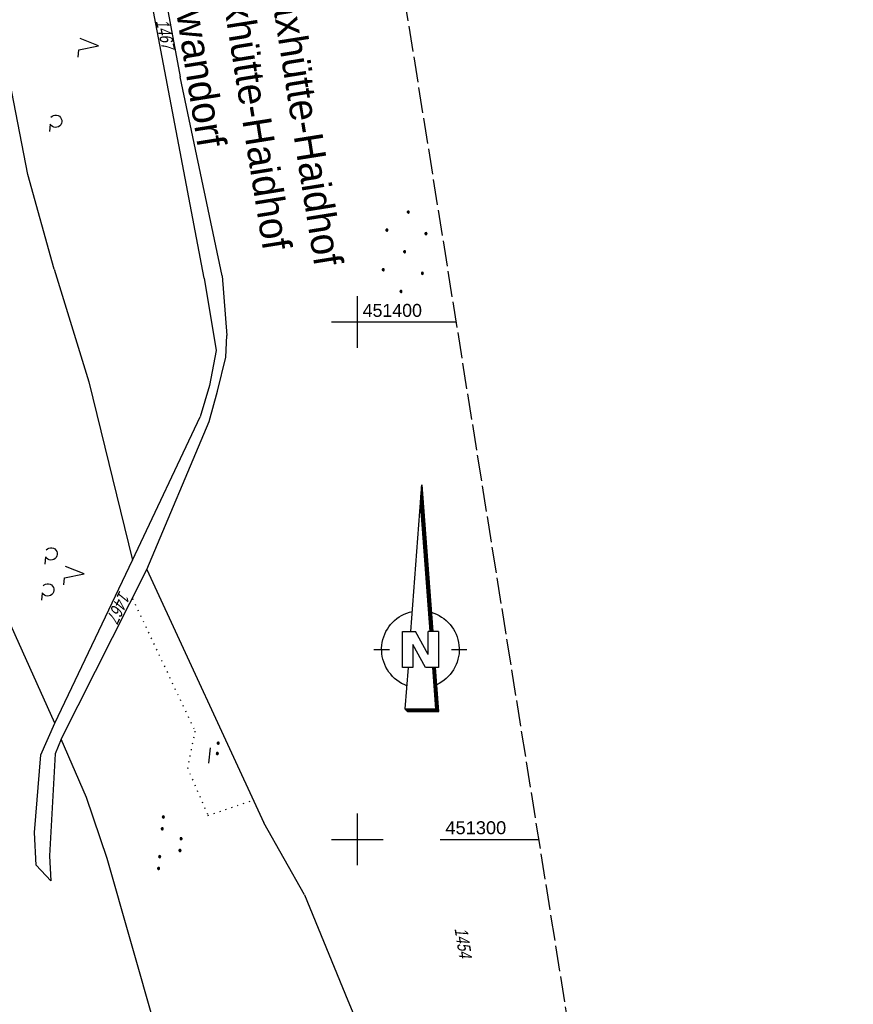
# Model space of a CAD drawing. Extents: x 508367 to 508796, y 450874 to 451833.
# Tile 19 of 37: x 508635 to 508796, y 451268 to 451458. Entities that reach past the tile are written whole.
import ezdxf

# ---------------------------------------------------------------- set-up
doc = ezdxf.new("R2010")
doc.units = 0
doc.header["$LTSCALE"] = 10
doc.header["$MEASUREMENT"] = 0
for name, pattern in [('LT00', [0]), ('LT14', [0.6, 0.5, -0.1]), ('PUNKTX2_STR', [0.6, 0.1, -0.5])]:
    doc.linetypes.add(name, pattern=pattern)
doc.layers.get('0').update_dxf_attribs({"linetype": 'LT00'})
doc.layers.add('-BLATT_121-RAND', color=7, linetype='LT14', plot=False)
for name, color, linetype in [('1401', 7, 'Continuous'), ('DFK_FLUR_NR', 250, 'LT00'), ('DFK_KATASTER', 250, 'LT00'), ('DFK_NUTZUNG', 250, 'LT00'), ('DFK_NUTZUNGSGRENZE', 70, 'PUNKTX2_STR'), ('GRENZNAME_B', 250, 'Continuous'), ('V121_RASTER', 250, 'LT00')]:
    doc.layers.add(name, color=color, linetype=linetype)
doc.styles.get("Standard").update_dxf_attribs({"font": 'ARIAL.TTF'})
doc.styles.add('UNIR-H', font='unir_h.shx', dxfattribs={"width": 0.8})

# ---------------------------------------------------------------- blocks, each defined once
blk = doc.blocks.new('SYMB7271')
at = {"color": 0, "linetype": 'ByBlock'}
for p, q in [((-0.215, 0.087919), (-0.215, 0.062081)), ((-0.21, 0.057895), (-0.21, 0.092105)), ((-0.205, 0.094164), (-0.205, 0.055836)), ((-0.2, 0.055204), (-0.2, 0.094796)), ((-0.195, 0.094164), (-0.195, 0.055836)), ((-0.19, 0.057895), (-0.19, 0.092105)), ((-0.185, 0.087919), (-0.185, 0.062081)), ((-0.18, 0.074874), (-0.18, 0.075146)), ((-0.015, 0.087919), (-0.015, 0.062081)), ((-0.01, 0.057895), (-0.01, 0.092105)), ((-0.005, 0.094164), (-0.005, 0.055836)), ((0, 0.055204), (0, 0.094796)), ((0.005, 0.094164), (0.005, 0.055836)), ((0.01, 0.057895), (0.01, 0.092105)), ((0.015, 0.087919), (0.015, 0.062081)), ((0.02, 0.074874), (0.02, 0.075146)), ((-0.1, -0.075), (0.2, -0.075))]:
    blk.add_line(p, q, dxfattribs=at)
for points in [[(-0.18, 0.075), (-0.181981, 0.083678), (-0.18753, 0.090637), (-0.19555, 0.094499), (-0.20445, 0.094499), (-0.21247, 0.090637), (-0.218019, 0.083678), (-0.22, 0.075), (-0.218019, 0.066322), (-0.21247, 0.059363), (-0.20445, 0.055501), (-0.19555, 0.055501), (-0.18753, 0.059363), (-0.181981, 0.066322), (-0.18, 0.075)], [(0.00445, 0.094499), (-0.00445, 0.094499), (-0.01247, 0.090637), (-0.018019, 0.083678), (-0.02, 0.075), (-0.018019, 0.066322), (-0.01247, 0.059363), (-0.00445, 0.055501)], [(-0.00445, 0.055501), (0.00445, 0.055501), (0.01247, 0.059363), (0.018019, 0.066322), (0.02, 0.075)], [(0.02, 0.075), (0.018019, 0.083678), (0.01247, 0.090637), (0.00445, 0.094499)]]:
    blk.add_lwpolyline(points, dxfattribs=at)
blk = doc.blocks.new('SYMB7212')
at = {"color": 0, "linetype": 'ByBlock'}
blk.add_line((0.07, -0.1), (0.21, -0.1), dxfattribs=at)
for points in [[(-0.119836, 0.00627), (-0.114449, 0.036077), (-0.101769, 0.063585), (-0.082606, 0.087042), (-0.05818, 0.104953), (-0.030047, 0.116177), (0, 0.12)], [(-0.068816, -0.098308), (-0.091239, -0.077945), (-0.107849, -0.052617), (-0.117589, -0.023936), (-0.119836, 0.00627)], [(0, 0.12), (0.030047, 0.116177), (0.05818, 0.104953), (0.082606, 0.087041), (0.101769, 0.063585), (0.114449, 0.036077), (0.119836, 0.00627)], [(0.119836, 0.00627), (0.117589, -0.023936), (0.107849, -0.052617), (0.091239, -0.077945), (0.068816, -0.098308)]]:
    blk.add_lwpolyline(points, dxfattribs=at)
blk = doc.blocks.new('SYMB7222')
at = {"color": 0, "linetype": 'ByBlock'}
blk.add_line((0, 0.185), (-0.11, -0.185), dxfattribs=at)
blk.add_lwpolyline([(0.25, -0.185), (0.11, -0.185), (0, 0.185)], dxfattribs=at)
blk = doc.blocks.new('SYMB7201')
at = {"color": 0, "linetype": 'ByBlock'}
for p, q in [((0, 0.385), (-0.11, 0.015)), ((-0.255, -0.385), (-0.115, -0.385)), ((0.445, -0.385), (0.585, -0.385))]:
    blk.add_line(p, q, dxfattribs=at)
for points in [[(0.25, 0.015), (0.11, 0.015), (0, 0.385)], [(-0.393816, -0.383308), (-0.416239, -0.362945), (-0.432849, -0.337617), (-0.442589, -0.308936), (-0.444836, -0.27873), (-0.439449, -0.248923), (-0.426769, -0.221415), (-0.407606, -0.197958), (-0.38318, -0.180047), (-0.355047, -0.168823), (-0.325, -0.165), (-0.294953, -0.168823), (-0.26682, -0.180047), (-0.242394, -0.197959), (-0.223231, -0.221415), (-0.210551, -0.248923), (-0.205164, -0.27873), (-0.207411, -0.308936), (-0.21715, -0.337617), (-0.233761, -0.362945), (-0.256184, -0.383308)], [(0.306185, -0.383308), (0.283761, -0.362945), (0.267151, -0.337617), (0.257411, -0.308936), (0.255164, -0.27873), (0.260552, -0.248923), (0.273231, -0.221415), (0.292394, -0.197958), (0.31682, -0.180047), (0.344953, -0.168823), (0.375, -0.165), (0.405047, -0.168823), (0.43318, -0.180047), (0.457606, -0.197959), (0.476769, -0.221415), (0.489449, -0.248923), (0.494836, -0.27873), (0.492589, -0.308936), (0.48285, -0.337617), (0.466239, -0.362945), (0.443816, -0.383308)]]:
    blk.add_lwpolyline(points, dxfattribs=at)
blk = doc.blocks.new('Ackerland7')
at = {"layer": 'DFK_NUTZUNG', "color": 0, "linetype": 'ByBlock'}
for p, q in [((-4, 3.93), (-4, 3.67)), ((-3.95, 3.63), (-3.95, 3.97)), ((-3.9, 3.99), (-3.9, 3.61)), ((-3.85, 3.6), (-3.85, 4)), ((-3.8, 3.99), (-3.8, 3.61)), ((-3.75, 3.63), (-3.75, 3.97)), ((-3.7, 3.93), (-3.7, 3.67)), ((3.7, 3.93), (3.7, 3.67)), ((3.75, 3.63), (3.75, 3.97)), ((3.8, 3.99), (3.8, 3.61)), ((3.85, 3.6), (3.85, 4)), ((3.9, 3.99), (3.9, 3.61)), ((3.95, 3.63), (3.95, 3.97)), ((4, 3.93), (4, 3.67)), ((-3.65, 3.8), (-3.65, 3.8)), ((4.05, 3.8), (4.05, 3.8)), ((-7.85, 0.13), (-7.85, -0.13)), ((-7.8, -0.17), (-7.8, 0.17)), ((-7.75, 0.19), (-7.75, -0.19)), ((-7.7, -0.2), (-7.7, 0.2)), ((-7.65, 0.19), (-7.65, -0.19)), ((-7.6, -0.17), (-7.6, 0.17)), ((-7.55, 0.13), (-7.55, -0.13)), ((-7.5, 0), (-7.5, 0)), ((-0.15, 0.13), (-0.15, -0.13)), ((-0.1, -0.17), (-0.1, 0.17)), ((-0.05, 0.19), (-0.05, -0.19)), ((0, -0.2), (0, 0.2)), ((0.05, 0.19), (0.05, -0.19)), ((0.1, -0.17), (0.1, 0.17)), ((0.15, 0.13), (0.15, -0.13)), ((0.2, 0), (0.2, 0)), ((7.55, 0.13), (7.55, -0.13)), ((7.6, -0.17), (7.6, 0.17)), ((7.65, 0.19), (7.65, -0.19)), ((7.7, -0.2), (7.7, 0.2)), ((7.75, 0.19), (7.75, -0.19)), ((7.8, -0.17), (7.8, 0.17)), ((7.85, 0.13), (7.85, -0.13)), ((7.9, 0), (7.9, 0)), ((-4, -3.67), (-4, -3.93)), ((-3.95, -3.97), (-3.95, -3.63)), ((-3.9, -3.61), (-3.9, -3.99)), ((-3.85, -4), (-3.85, -3.6)), ((-3.8, -3.61), (-3.8, -3.99)), ((-3.75, -3.97), (-3.75, -3.63)), ((-3.7, -3.67), (-3.7, -3.93)), ((-3.65, -3.8), (-3.65, -3.8)), ((3.7, -3.67), (3.7, -3.93)), ((3.75, -3.97), (3.75, -3.63)), ((3.8, -3.61), (3.8, -3.99)), ((3.85, -4), (3.85, -3.6)), ((3.9, -3.61), (3.9, -3.99)), ((3.95, -3.97), (3.95, -3.63)), ((4, -3.67), (4, -3.93)), ((4.05, -3.8), (4.05, -3.8))]:
    blk.add_line(p, q, dxfattribs=at)
for points in [[(-3.65, 3.8), (-3.67, 3.89), (-3.73, 3.96), (-3.81, 3.99), (-3.89, 3.99), (-3.97, 3.96), (-4.03, 3.89), (-4.05, 3.8), (-4.03, 3.71), (-3.97, 3.64), (-3.89, 3.6), (-3.81, 3.6), (-3.73, 3.64), (-3.67, 3.71), (-3.65, 3.8)], [(4.05, 3.8), (4.03, 3.89), (3.97, 3.96), (3.89, 3.99), (3.81, 3.99), (3.73, 3.96), (3.67, 3.89), (3.65, 3.8), (3.67, 3.71), (3.73, 3.64), (3.81, 3.61), (3.89, 3.61), (3.97, 3.64), (4.03, 3.71), (4.05, 3.8)], [(-7.5, 0), (-7.52, 0.09), (-7.58, 0.16), (-7.66, 0.19), (-7.74, 0.19), (-7.82, 0.16), (-7.88, 0.09), (-7.9, 0)], [(0.2, 0), (0.18, 0.09), (0.12, 0.16), (0.04, 0.19), (-0.04, 0.19), (-0.12, 0.16), (-0.18, 0.09), (-0.2, 0)], [(-0.2, 0), (-0.18, -0.09), (-0.12, -0.16), (-0.04, -0.19), (0.04, -0.19), (0.12, -0.16), (0.18, -0.09), (0.2, 0)], [(7.9, 0), (7.88, 0.09), (7.82, 0.16), (7.74, 0.19), (7.66, 0.19), (7.58, 0.16), (7.52, 0.09), (7.5, 0)], [(7.5, 0), (7.52, -0.09), (7.58, -0.16), (7.66, -0.19), (7.74, -0.19), (7.82, -0.16), (7.88, -0.09), (7.9, 0)], [(-7.9, 0), (-7.88, -0.09), (-7.82, -0.16), (-7.74, -0.19), (-7.66, -0.19), (-7.58, -0.16), (-7.52, -0.09), (-7.5, 0)], [(-3.65, -3.8), (-3.67, -3.71), (-3.73, -3.64), (-3.81, -3.61), (-3.89, -3.61), (-3.97, -3.64), (-4.03, -3.71), (-4.05, -3.8), (-4.03, -3.89), (-3.97, -3.96), (-3.89, -3.99), (-3.81, -3.99), (-3.73, -3.96), (-3.67, -3.89), (-3.65, -3.8)], [(4.05, -3.8), (4.03, -3.71), (3.97, -3.64), (3.89, -3.61), (3.81, -3.61), (3.73, -3.64), (3.67, -3.71), (3.65, -3.8), (3.67, -3.89), (3.73, -3.96), (3.81, -3.99), (3.89, -3.99), (3.97, -3.96), (4.03, -3.89), (4.05, -3.8)]]:
    blk.add_lwpolyline(points, dxfattribs=at)
blk = doc.blocks.new('SYMB7111')
at = {"color": 0, "linetype": 'ByBlock'}
for p, q in [((-0.13, 0.202919), (-0.13, 0.177081)), ((-0.125, 0.172895), (-0.125, 0.207105)), ((-0.12, 0.209164), (-0.12, 0.170836)), ((-0.115, 0.170204), (-0.115, 0.209796)), ((-0.11, 0.209164), (-0.11, 0.170836)), ((-0.105, 0.172895), (-0.105, 0.207105)), ((-0.1, 0.202919), (-0.1, 0.177081)), ((0.1, 0.202919), (0.1, 0.177081)), ((0.105, 0.172895), (0.105, 0.207105)), ((0.11, 0.209164), (0.11, 0.170836)), ((0.115, 0.170204), (0.115, 0.209796)), ((0.12, 0.209164), (0.12, 0.170836)), ((0.125, 0.172895), (0.125, 0.207105)), ((0.13, 0.202919), (0.13, 0.177081)), ((-0.095, 0.189874), (-0.095, 0.190146)), ((0.135, 0.189874), (0.135, 0.190146)), ((-0.515, -0.177081), (-0.515, -0.202919)), ((-0.51, -0.207105), (-0.51, -0.172895)), ((-0.505, -0.170836), (-0.505, -0.209164)), ((-0.5, -0.209796), (-0.5, -0.170204)), ((-0.495, -0.170836), (-0.495, -0.209164)), ((-0.49, -0.207105), (-0.49, -0.172895)), ((-0.485, -0.177081), (-0.485, -0.202919)), ((-0.48, -0.190126), (-0.48, -0.189854)), ((-0.285, -0.177081), (-0.285, -0.202919)), ((-0.28, -0.207105), (-0.28, -0.172895)), ((-0.275, -0.170836), (-0.275, -0.209164)), ((-0.27, -0.209796), (-0.27, -0.170204)), ((-0.265, -0.170836), (-0.265, -0.209164)), ((-0.26, -0.207105), (-0.26, -0.172895)), ((-0.255, -0.177081), (-0.255, -0.202919)), ((-0.25, -0.190126), (-0.25, -0.189854)), ((0.255, -0.177081), (0.255, -0.202919)), ((0.26, -0.207105), (0.26, -0.172895)), ((0.265, -0.170836), (0.265, -0.209164)), ((0.27, -0.209796), (0.27, -0.170204)), ((0.275, -0.170836), (0.275, -0.209164)), ((0.28, -0.207105), (0.28, -0.172895)), ((0.285, -0.177081), (0.285, -0.202919)), ((0.29, -0.190126), (0.29, -0.189854)), ((0.485, -0.177081), (0.485, -0.202919)), ((0.49, -0.207105), (0.49, -0.172895)), ((0.495, -0.170836), (0.495, -0.209164)), ((0.5, -0.209796), (0.5, -0.170204)), ((0.505, -0.170836), (0.505, -0.209164)), ((0.51, -0.207105), (0.51, -0.172895)), ((0.515, -0.177081), (0.515, -0.202919)), ((0.52, -0.190126), (0.52, -0.189854))]:
    blk.add_line(p, q, dxfattribs=at)
for points in [[(-0.095, 0.19), (-0.096981, 0.198678), (-0.10253, 0.205637), (-0.11055, 0.209499), (-0.11945, 0.209499), (-0.12747, 0.205637), (-0.133019, 0.198678), (-0.135, 0.19), (-0.133019, 0.181322), (-0.12747, 0.174363), (-0.11945, 0.170501), (-0.11055, 0.170501), (-0.10253, 0.174363), (-0.096981, 0.181322), (-0.095, 0.19)], [(0.135, 0.19), (0.133019, 0.198678), (0.12747, 0.205637), (0.11945, 0.209499), (0.11055, 0.209499), (0.10253, 0.205637), (0.096981, 0.198678), (0.095, 0.19), (0.096981, 0.181322), (0.10253, 0.174363), (0.11055, 0.170501), (0.11945, 0.170501), (0.12747, 0.174363), (0.133019, 0.181322), (0.135, 0.19)], [(-0.48, -0.19), (-0.481981, -0.181322), (-0.48753, -0.174363), (-0.49555, -0.170501), (-0.50445, -0.170501), (-0.51247, -0.174363), (-0.518019, -0.181322), (-0.52, -0.19), (-0.518019, -0.198678), (-0.51247, -0.205637), (-0.50445, -0.209499), (-0.49555, -0.209499), (-0.48753, -0.205637), (-0.481981, -0.198678), (-0.48, -0.19)], [(-0.25, -0.19), (-0.251981, -0.181322), (-0.25753, -0.174363), (-0.26555, -0.170501), (-0.27445, -0.170501), (-0.28247, -0.174363), (-0.288019, -0.181322), (-0.29, -0.19), (-0.288019, -0.198678), (-0.28247, -0.205637), (-0.27445, -0.209499), (-0.26555, -0.209499), (-0.25753, -0.205637), (-0.251981, -0.198678), (-0.25, -0.19)], [(0.29, -0.19), (0.288019, -0.181322), (0.28247, -0.174363), (0.27445, -0.170501), (0.26555, -0.170501), (0.25753, -0.174363), (0.251981, -0.181322), (0.25, -0.19), (0.251981, -0.198678), (0.25753, -0.205637), (0.26555, -0.209499), (0.27445, -0.209499), (0.28247, -0.205637), (0.288019, -0.198678), (0.29, -0.19)], [(0.52, -0.19), (0.518019, -0.181322), (0.51247, -0.174363), (0.50445, -0.170501), (0.49555, -0.170501), (0.48753, -0.174363), (0.481981, -0.181322), (0.48, -0.19), (0.481981, -0.198678), (0.48753, -0.205637), (0.49555, -0.209499), (0.50445, -0.209499), (0.51247, -0.205637), (0.518019, -0.198678), (0.52, -0.19)]]:
    blk.add_lwpolyline(points, dxfattribs=at)
blk = doc.blocks.new('SYMB1401')
at = {"layer": '1401'}
for p, q in [((-2.1, -28.35), (0, 0)), ((0, 0), (2.15, -28.35)), ((1.9, -28.35), (-0.12, -1.68)), ((1.95, -28.35), (-0.1, -1.34)), ((2, -28.35), (-0.07, -1.01)), ((2.05, -28.35), (-0.05, -0.67)), ((2.1, -28.35), (-0.02, -0.34)), ((1.65, -28.35), (-0.25, -3.35)), ((1.7, -28.35), (-0.22, -3.01)), ((1.75, -28.35), (-0.2, -2.68)), ((1.8, -28.35), (-0.17, -2.34)), ((1.85, -28.35), (-0.15, -2.01)), ((-3.75, -35.35), (-3.75, -28.35)), ((-3.75, -28.35), (-1.2, -28.35)), ((1.25, -32.8), (-1.2, -28.35)), ((1.25, -32.8), (1.25, -28.35)), ((3.25, -28.35), (1.25, -28.35)), ((3.25, -28.35), (3.25, -35.35)), ((-9.25, -31.85), (-6.25, -31.85)), ((0.7, -35.35), (-1.75, -30.9)), ((-1.75, -30.9), (-1.75, -35.35)), ((5.75, -31.85), (8.75, -31.85)), ((-1.75, -35.35), (-3.75, -35.35)), ((-2.65, -35.35), (-3.25, -43.35)), ((3.25, -35.35), (0.7, -35.35)), ((2.75, -43.35), (2.15, -35.35)), ((2.8, -43.4), (2.2, -35.35)), ((3.3, -43.85), (2.65, -35.35)), ((-3.25, -43.35), (2.75, -43.35)), ((-3.2, -43.4), (2.8, -43.4))]:
    blk.add_line(p, q, dxfattribs=at)
for points in [[(-7.74, -32.11), (-7.75, -31.56), (-7.7, -31.01), (-7.62, -30.47), (-7.51, -29.93), (-7.35, -29.4), (-7.15, -28.89), (-6.92, -28.39), (-6.65, -27.91), (-6.34, -27.45), (-6.01, -27.02), (-5.64, -26.61), (-5.24, -26.23), (-4.82, -25.88), (-4.37, -25.56), (-3.9, -25.28), (-3.41, -25.03), (-2.9, -24.81), (-2.38, -24.64), (-1.85, -24.5)], [(1.85, -24.65), (2.37, -24.82), (2.88, -25.03), (3.37, -25.28), (3.85, -25.57), (4.3, -25.88), (4.72, -26.23), (5.12, -26.61), (5.49, -27.02), (5.83, -27.45), (6.13, -27.91), (6.41, -28.39), (6.64, -28.89), (6.84, -29.4), (7, -29.93), (7.12, -30.47), (7.2, -31.01), (7.24, -31.56), (7.25, -32.11)], [(-2.9, -38.85), (-3.41, -38.64), (-3.9, -38.39), (-4.37, -38.1), (-4.81, -37.78), (-5.24, -37.43), (-5.64, -37.05), (-6, -36.64), (-6.34, -36.21), (-6.64, -35.75), (-6.91, -35.27), (-7.15, -34.78), (-7.35, -34.26), (-7.5, -33.74), (-7.62, -33.2), (-7.7, -32.66), (-7.74, -32.11)], [(7.25, -32.11), (7.21, -32.66), (7.13, -33.21), (7.01, -33.74), (6.85, -34.27), (6.65, -34.78), (6.42, -35.28), (6.15, -35.76), (5.84, -36.22), (5.5, -36.66), (5.13, -37.07), (4.74, -37.45), (4.31, -37.8), (3.86, -38.12), (3.39, -38.4), (2.9, -38.65)], [(-3.15, -43.45), (2.85, -43.45), (2.25, -35.35)], [(-3.1, -43.5), (2.9, -43.5), (2.3, -35.35)], [(-3.05, -43.55), (2.95, -43.55), (2.35, -35.35)], [(-3, -43.6), (3, -43.6), (2.4, -35.35)], [(-2.95, -43.65), (3.05, -43.65), (2.45, -35.35)], [(-2.9, -43.7), (3.1, -43.7), (2.5, -35.35)], [(-2.85, -43.75), (3.15, -43.75), (2.55, -35.35)], [(-2.8, -43.8), (3.2, -43.8), (2.6, -35.35)], [(-2.78, -43.82), (3.25, -43.82), (2.62, -35.35)], [(-3.25, -43.35), (-2.75, -43.85), (3.3, -43.85)]]:
    blk.add_lwpolyline(points, dxfattribs=at)

msp = doc.modelspace()

# ---------------------------------------------------------------- linework, layer by layer
at = {"layer": '-BLATT_121-RAND'}
msp.add_lwpolyline([(508366.71, 451787.23), (508512.47, 450873.79), (508795.89, 450919.01), (508650.12, 451832.45), (508366.71, 451787.23)], dxfattribs=at)
at = {"layer": 'DFK_KATASTER'}
for p, q in [((508670.37, 451408.49), (508659.88, 451463.68)), ((508663, 451461.88), (508665.71, 451447.38)), ((508636.29, 451428.51), (508631.26, 451454.45)), ((508673.83, 451408.94), (508665.71, 451447.38)), ((508641.34, 451410.22), (508636.29, 451428.51)), ((508641.34, 451410.22), (508648.09, 451388.41)), ((508670.37, 451408.49), (508672.69, 451394.48)), ((508673.83, 451408.94), (508674.76, 451397.41)), ((508674.58, 451393.21), (508674.76, 451397.41)), ((508672.69, 451394.48), (508671.38, 451387.74)), ((508672.96, 451386.63), (508674.58, 451393.21)), ((508648.09, 451388.41), (508656.51, 451353.94)), ((508671.38, 451387.74), (508669.57, 451381.66)), ((508671.36, 451380.75), (508672.96, 451386.63)), ((508656.51, 451353.94), (508669.57, 451381.66)), ((508659.3, 451352.17), (508671.36, 451380.75)), ((508641.48, 451322.45), (508618.85, 451372.74)), ((508641.48, 451322.45), (508656.51, 451353.94)), ((508642.75, 451319.38), (508659.3, 451352.17)), ((508659.3, 451352.17), (508681.93, 451303.22)), ((508638.82, 451316.37), (508641.48, 451322.45)), ((508642.75, 451319.38), (508641.57, 451316.55)), ((508647.64, 451308.09), (508642.75, 451319.38)), ((508637.58, 451301.34), (508638.82, 451316.37)), ((508641.57, 451316.55), (508640.44, 451296.81)), ((508651.63, 451296.31), (508647.64, 451308.09)), ((508689.75, 451289.26), (508681.93, 451303.22)), ((508637.87, 451294.99), (508637.58, 451301.34)), ((508640.44, 451296.81), (508640.74, 451291.96)), ((508671.71, 451225.95), (508651.63, 451296.31)), ((508640.74, 451291.96), (508637.87, 451294.99)), ((508689.75, 451289.26), (508698.17, 451268.84)), ((508698.17, 451268.84), (508702.82, 451257.57))]:
    msp.add_line(p, q, dxfattribs=at)
at = {"layer": 'DFK_NUTZUNGSGRENZE', "ltscale": 0.2}
for p, q in [((508656.5, 451346.54), (508668.6, 451320.94)), ((508668.6, 451320.94), (508667.14, 451313.86)), ((508667.14, 451313.86), (508671.1, 451304.62)), ((508671.1, 451304.62), (508679.92, 451307.58))]:
    msp.add_line(p, q, dxfattribs=at)
at = {"layer": 'V121_RASTER'}
for p, q in [((508700, 451395), (508700, 451405)), ((508719.13, 451400), (508695, 451400)), ((508700, 451295), (508700, 451305)), ((508695, 451300), (508705, 451300)), ((508716.03, 451300), (508735.09, 451300))]:
    msp.add_line(p, q, dxfattribs=at)

# ---------------------------------------------------------------- block references
at = {"layer": '1401'}
msp.add_blockref('SYMB1401', (508712.44, 451368.55), dxfattribs=at)
at = {"layer": 'DFK_NUTZUNG', "xscale": 10.00000000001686, "yscale": 10, "zscale": 10, "rotation": 264.7377100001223}
for name, p in [('SYMB7222', (508648.11, 451453.53)), ('SYMB7212', (508641.65, 451438.82)), ('SYMB7201', (508643.31, 451351.69)), ('SYMB7271', (508672.17, 451316.66)), ('SYMB7111', (508663.91, 451299.17))]:
    msp.add_blockref(name, p, dxfattribs=at)
at = {"layer": 'DFK_NUTZUNG', "rotation": 264.7376999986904}
msp.add_blockref('Ackerland7', (508709.13, 451413.59), dxfattribs=at)

# ---------------------------------------------------------------- texts
at = {"layer": 'DFK_FLUR_NR', "oblique": 13.754, "width": 0.75}
for s, rotation, p in [('1467', -77.2509, (508660.98, 451458.22)), ('1467', 244.9369, (508654.02, 451348.22)), ('1454', 279.0666, (508718.77, 451282.74))]:
    msp.add_text(s, height=2.5, rotation=rotation, dxfattribs=at).set_placement(p)
at = {"layer": 'GRENZNAME_B', "insert": (508681.12, 451512.54), "char_height": 5.6, "attachment_point": 1, "rotation": 279.0666, "style": 'UNIR-H'}
msp.add_mtext('{\\W1;Gemarkung: Maxhütte-Haidhof\\PGemeinde: Maxhütte-Haidhof\\PLandkreis: Schwandorf}', dxfattribs=at)
at = {"layer": 'V121_RASTER'}
for s, width, p in [(' 451400', 0.983, (508700.07, 451401)), (' 451300', 1.01, (508716.03, 451301))]:
    msp.add_text(s, height=2.5, rotation=-0.0007, dxfattribs=dict(at, width=width)).set_placement(p)

doc.saveas('drawing.dxf')
